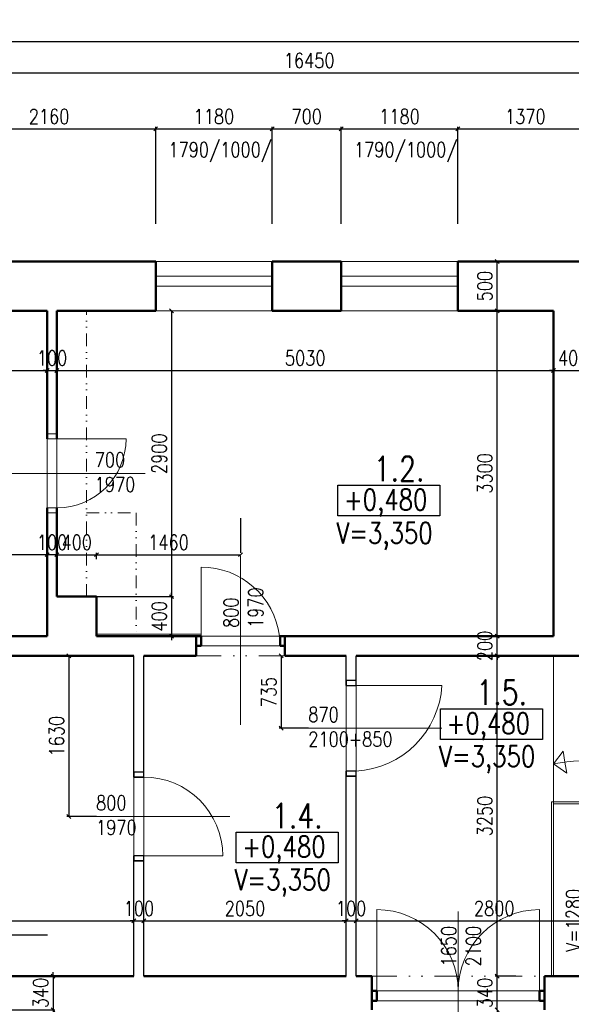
# Model space of a CAD drawing. Header units: millimetres. Extents: x -238874 to 551972, y -298952 to 658415.
# Tile 159 of 256: x 21591 to 27178, y 90655 to 100642. Entities that reach past the tile are written whole.
import ezdxf

# ---------------------------------------------------------------- set-up
doc = ezdxf.new("R2010")
doc.units = ezdxf.units.MM
doc.header["$LTSCALE"] = 20
doc.linetypes.add('DIVIDE', pattern=[31.75, 12.7, -6.35, 0, -6.35, 0, -6.35])
doc.linetypes.add('DIVIDE2', pattern=[15.875, 6.35, -3.175, 0, -3.175, 0, -3.175])
for name, color, linetype in [('CZ', 255, 'Continuous'), ('KOTY', 8, 'Continuous'), ('ZDP', 50, 'Continuous')]:
    doc.layers.add(name, color=color, linetype=linetype)
doc.layers.add('NOSNÉ', color=8, linetype='Continuous', lineweight=50)
doc.layers.add('PRUCHODY', color=7, linetype='Continuous', lineweight=18)
doc.styles.add('SIMPLEX', font='SIMPLEX.shx', dxfattribs={"width": 0.8, "bigfont": 'CAD13.shx'})
doc.styles.get("Standard").update_dxf_attribs({"font": 'simplex.shx', "width": 0.8})
doc.dimstyles.new('CKA', dxfattribs={"dimtxt": 200, "dimasz": 40, "dimexe": 20, "dimexo": 0.2, "dimgap": 50, "dimtad": 1, "dimdec": 0, "dimrnd": 1, "dimzin": 0, "dimdsep": 46, "dimtxsty": 'Standard', "dimblk1": 'OBLIQUE', "dimblk2": 'OBLIQUE', "dimsah": 1, "dimcen": 0.09, "dimclrd": 253, "dimclre": 253, "dimclrt": 253, "dimadec": 0, "dimazin": 0, "dimtfac": 1, "dimtdec": 0, "dimtix": 1, "dimtmove": 2, "dimatfit": 3, "dimfxl": 1, "dimtolj": 1, "dimtzin": 0, "dimarcsym": 0})

# ---------------------------------------------------------------- blocks, each defined once
blk = doc.blocks.new('_OBLIQUE')
at = {"color": 0, "linetype": 'ByBlock'}
blk.add_line((-0.5, -0.5), (0.5, 0.5), dxfattribs=at)
blk = doc.blocks.new('*D343')
at = {"layer": 'DEFPOINTS', "color": 0, "transparency": 16777216}
for p in [(83148, 100421), (16298, 98190), (83148, 98190)]:
    blk.add_point(p, dxfattribs=at)
at = {"layer": 'KOTY', "lineweight": -2, "transparency": 16777216}
for p, q in [((16298, 100421), (83148, 100421)), ((83148, 98570.8), (83148, 100441))]:
    blk.add_line(p, q, dxfattribs=at)
at = {"layer": 'KOTY', "lineweight": -2, "transparency": 16777216, "xscale": 40, "yscale": 40, "zscale": 40, "rotation": 180}
blk.add_blockref('_OBLIQUE', (16298, 100421), dxfattribs=at)
at = {"layer": 'KOTY', "lineweight": -2, "transparency": 16777216, "xscale": 40, "yscale": 40, "zscale": 40}
blk.add_blockref('_OBLIQUE', (83148, 100421), dxfattribs=at)
at = {"layer": 'KOTY', "transparency": 16777216, "insert": (49723, 100546), "char_height": 150, "attachment_point": 5, "style": 'SIMPLEX'}
blk.add_mtext('\\A1;66850', dxfattribs=at)
blk = doc.blocks.new('*D344')
at = {"layer": 'DEFPOINTS', "color": 0, "transparency": 16777216}
for p in [(32748, 100104.4), (16298, 98190), (32748, 98190)]:
    blk.add_point(p, dxfattribs=at)
at = {"layer": 'KOTY', "lineweight": -2, "transparency": 16777216}
for p, q in [((16298, 100104.4), (32748, 100104.4)), ((32748, 98570.8), (32748, 100124.4))]:
    blk.add_line(p, q, dxfattribs=at)
at = {"layer": 'KOTY', "lineweight": -2, "transparency": 16777216, "xscale": 40, "yscale": 40, "zscale": 40, "rotation": 180}
blk.add_blockref('_OBLIQUE', (16298, 100104.4), dxfattribs=at)
at = {"layer": 'KOTY', "lineweight": -2, "transparency": 16777216, "xscale": 40, "yscale": 40, "zscale": 40}
blk.add_blockref('_OBLIQUE', (32748, 100104.4), dxfattribs=at)
at = {"layer": 'KOTY', "transparency": 16777216, "insert": (24523, 100229.4), "char_height": 150, "attachment_point": 5, "style": 'SIMPLEX'}
blk.add_mtext('\\A1;16450', dxfattribs=at)
blk = doc.blocks.new('*D613')
at = {"layer": 'DEFPOINTS', "color": 0, "transparency": 16777216}
for p in [(22748, 91502.9), (22748, 90940), (16798, 90440)]:
    blk.add_point(p, dxfattribs=at)
at = {"layer": 'KOTY', "lineweight": -2, "transparency": 16777216}
for p, q in [((16798, 91502.9), (22748, 91502.9)), ((22748, 91320.8), (22748, 91522.9))]:
    blk.add_line(p, q, dxfattribs=at)
at = {"layer": 'KOTY', "lineweight": -2, "transparency": 16777216, "xscale": 40, "yscale": 40, "zscale": 40, "rotation": 180}
blk.add_blockref('_OBLIQUE', (16798, 91502.9), dxfattribs=at)
at = {"layer": 'KOTY', "lineweight": -2, "transparency": 16777216, "xscale": 40, "yscale": 40, "zscale": 40}
blk.add_blockref('_OBLIQUE', (22748, 91502.9), dxfattribs=at)
at = {"layer": 'KOTY', "transparency": 16777216, "insert": (19773, 91627.9), "char_height": 150, "attachment_point": 5, "style": 'SIMPLEX'}
blk.add_mtext('\\A1;5950', dxfattribs=at)
blk = doc.blocks.new('*D614')
at = {"layer": 'DEFPOINTS', "color": 0, "transparency": 16777216}
for p in [(16798, 98190), (21868, 97690), (21868, 97085.4)]:
    blk.add_point(p, dxfattribs=at)
at = {"layer": 'KOTY', "lineweight": -2, "transparency": 16777216}
for p, q in [((21868, 97309.3), (21868, 97065.4)), ((16798, 97085.4), (21868, 97085.4))]:
    blk.add_line(p, q, dxfattribs=at)
at = {"layer": 'KOTY', "lineweight": -2, "transparency": 16777216, "xscale": 40, "yscale": 40, "zscale": 40, "rotation": 180}
blk.add_blockref('_OBLIQUE', (16798, 97085.4), dxfattribs=at)
at = {"layer": 'KOTY', "lineweight": -2, "transparency": 16777216, "xscale": 40, "yscale": 40, "zscale": 40}
blk.add_blockref('_OBLIQUE', (21868, 97085.4), dxfattribs=at)
at = {"layer": 'KOTY', "transparency": 16777216, "insert": (19333, 97210.4), "char_height": 150, "attachment_point": 5, "style": 'SIMPLEX'}
blk.add_mtext('\\A1;5070', dxfattribs=at)
blk = doc.blocks.new('*D629')
at = {"layer": 'DEFPOINTS', "color": 0, "transparency": 16777216}
for p in [(21968, 97690), (21968, 94790), (23129.6, 94790)]:
    blk.add_point(p, dxfattribs=at)
at = {"layer": 'KOTY', "lineweight": -2, "transparency": 16777216}
for p, q in [((23129.6, 97690), (23129.6, 94790)), ((22348.7, 94790), (23149.6, 94790))]:
    blk.add_line(p, q, dxfattribs=at)
at = {"layer": 'KOTY', "lineweight": -2, "transparency": 16777216, "xscale": 40, "yscale": 40, "zscale": 40}
for p, rotation in [((23129.6, 97690), 90), ((23129.6, 94790), 270)]:
    blk.add_blockref('_OBLIQUE', p, dxfattribs=dict(at, rotation=rotation))
at = {"layer": 'KOTY', "transparency": 16777216, "insert": (23004.6, 96240), "char_height": 150, "attachment_point": 5, "rotation": 90, "style": 'SIMPLEX'}
blk.add_mtext('\\A1;2900', dxfattribs=at)
blk = doc.blocks.new('*D630')
at = {"layer": 'DEFPOINTS', "color": 0, "transparency": 16777216}
for p in [(26428.1, 97690), (26998, 97690), (26998, 94390)]:
    blk.add_point(p, dxfattribs=at)
at = {"layer": 'KOTY', "lineweight": -2, "transparency": 16777216}
for p, q in [((26617.2, 97690), (26408.1, 97690)), ((26428.1, 94390), (26428.1, 97690))]:
    blk.add_line(p, q, dxfattribs=at)
at = {"layer": 'KOTY', "lineweight": -2, "transparency": 16777216, "xscale": 40, "yscale": 40, "zscale": 40}
for p, rotation in [((26428.1, 97690), 90), ((26428.1, 94390), 270)]:
    blk.add_blockref('_OBLIQUE', p, dxfattribs=dict(at, rotation=rotation))
at = {"layer": 'KOTY', "transparency": 16777216, "insert": (26303.1, 96040), "char_height": 150, "attachment_point": 5, "rotation": 90, "style": 'SIMPLEX'}
blk.add_mtext('\\A1;3300', dxfattribs=at)
blk = doc.blocks.new('*D631')
at = {"layer": 'DEFPOINTS', "color": 0, "transparency": 16777216}
for p in [(24898, 94190), (24239.2, 93455), (24898, 93455)]:
    blk.add_point(p, dxfattribs=at)
at = {"layer": 'KOTY', "lineweight": -2, "transparency": 16777216}
for p, q in [((24239.2, 94190), (24239.2, 93455)), ((24517.2, 93455), (24219.2, 93455))]:
    blk.add_line(p, q, dxfattribs=at)
at = {"layer": 'KOTY', "lineweight": -2, "transparency": 16777216, "xscale": 40, "yscale": 40, "zscale": 40}
for p, rotation in [((24239.2, 94190), 90), ((24239.2, 93455), 270)]:
    blk.add_blockref('_OBLIQUE', p, dxfattribs=dict(at, rotation=rotation))
at = {"layer": 'KOTY', "transparency": 16777216, "insert": (24114.2, 93822.5), "char_height": 150, "attachment_point": 5, "rotation": 90, "style": 'SIMPLEX'}
blk.add_mtext('\\A1;735', dxfattribs=at)
blk = doc.blocks.new('*D632')
at = {"layer": 'DEFPOINTS', "color": 0, "transparency": 16777216}
for p in [(24998, 91502.9), (24898, 90940), (24998, 90940)]:
    blk.add_point(p, dxfattribs=at)
at = {"layer": 'KOTY', "lineweight": -2, "transparency": 16777216}
for p, q in [((24898, 91502.9), (24858, 91502.9)), ((24898, 91502.9), (24998, 91502.9)), ((24998, 91320.8), (24998, 91522.9)), ((24998, 91502.9), (25038, 91502.9))]:
    blk.add_line(p, q, dxfattribs=at)
at = {"layer": 'KOTY', "lineweight": -2, "transparency": 16777216, "xscale": 40, "yscale": 40, "zscale": 40}
blk.add_blockref('_OBLIQUE', (24898, 91502.9), dxfattribs=at)
at = {"layer": 'KOTY', "lineweight": -2, "transparency": 16777216, "xscale": 40, "yscale": 40, "zscale": 40, "rotation": 180}
blk.add_blockref('_OBLIQUE', (24998, 91502.9), dxfattribs=at)
at = {"layer": 'KOTY', "transparency": 16777216, "insert": (24948, 91627.9), "char_height": 150, "attachment_point": 5, "style": 'SIMPLEX'}
blk.add_mtext('\\A1;100', dxfattribs=at)
blk = doc.blocks.new('*D633')
at = {"layer": 'DEFPOINTS', "color": 0, "transparency": 16777216}
for p in [(24898, 91502.9), (22848, 90940), (24898, 90940)]:
    blk.add_point(p, dxfattribs=at)
at = {"layer": 'KOTY', "lineweight": -2, "transparency": 16777216}
for p, q in [((22848, 91502.9), (24898, 91502.9)), ((24898, 91320.8), (24898, 91522.9))]:
    blk.add_line(p, q, dxfattribs=at)
at = {"layer": 'KOTY', "lineweight": -2, "transparency": 16777216, "xscale": 40, "yscale": 40, "zscale": 40, "rotation": 180}
blk.add_blockref('_OBLIQUE', (22848, 91502.9), dxfattribs=at)
at = {"layer": 'KOTY', "lineweight": -2, "transparency": 16777216, "xscale": 40, "yscale": 40, "zscale": 40}
blk.add_blockref('_OBLIQUE', (24898, 91502.9), dxfattribs=at)
at = {"layer": 'KOTY', "transparency": 16777216, "insert": (23873, 91627.9), "char_height": 150, "attachment_point": 5, "style": 'SIMPLEX'}
blk.add_mtext('\\A1;2050', dxfattribs=at)
blk = doc.blocks.new('*D634')
at = {"layer": 'DEFPOINTS', "color": 0, "transparency": 16777216}
for p in [(22748, 94190), (22089.2, 92560), (22748, 92560)]:
    blk.add_point(p, dxfattribs=at)
at = {"layer": 'KOTY', "lineweight": -2, "transparency": 16777216}
for p, q in [((22089.2, 94190), (22089.2, 92560)), ((22367.2, 92560), (22069.2, 92560))]:
    blk.add_line(p, q, dxfattribs=at)
at = {"layer": 'KOTY', "lineweight": -2, "transparency": 16777216, "xscale": 40, "yscale": 40, "zscale": 40}
for p, rotation in [((22089.2, 94190), 90), ((22089.2, 92560), 270)]:
    blk.add_blockref('_OBLIQUE', p, dxfattribs=dict(at, rotation=rotation))
at = {"layer": 'KOTY', "transparency": 16777216, "insert": (21964.2, 93375), "char_height": 150, "attachment_point": 5, "rotation": 90, "style": 'SIMPLEX'}
blk.add_mtext('\\A1;1630', dxfattribs=at)
blk = doc.blocks.new('*D635')
at = {"layer": 'DEFPOINTS', "color": 0, "transparency": 16777216}
for p in [(21968, 94790), (22368, 94390), (23129.6, 94390)]:
    blk.add_point(p, dxfattribs=at)
at = {"layer": 'KOTY', "lineweight": -2, "transparency": 16777216}
for p, q in [((23129.6, 94790), (23129.6, 94830)), ((23129.6, 94790), (23129.6, 94390)), ((22748.7, 94390), (23149.6, 94390)), ((23129.6, 94390), (23129.6, 94350))]:
    blk.add_line(p, q, dxfattribs=at)
at = {"layer": 'KOTY', "lineweight": -2, "transparency": 16777216, "xscale": 40, "yscale": 40, "zscale": 40}
for p, rotation in [((23129.6, 94790), 270), ((23129.6, 94390), 90)]:
    blk.add_blockref('_OBLIQUE', p, dxfattribs=dict(at, rotation=rotation))
at = {"layer": 'KOTY', "transparency": 16777216, "insert": (23004.6, 94590), "char_height": 150, "attachment_point": 5, "rotation": 90, "style": 'SIMPLEX'}
blk.add_mtext('\\A1;400', dxfattribs=at)
blk = doc.blocks.new('*D636')
at = {"layer": 'DEFPOINTS', "color": 0, "transparency": 16777216}
for p in [(21868, 95215.8), (21868, 94790), (21968, 94790)]:
    blk.add_point(p, dxfattribs=at)
at = {"layer": 'KOTY', "lineweight": -2, "transparency": 16777216}
for p, q in [((21868, 95215.8), (21828, 95215.8)), ((21868, 95170.8), (21868, 95235.8)), ((21968, 95215.8), (21868, 95215.8)), ((21968, 95215.8), (22008, 95215.8))]:
    blk.add_line(p, q, dxfattribs=at)
at = {"layer": 'KOTY', "lineweight": -2, "transparency": 16777216, "xscale": 40, "yscale": 40, "zscale": 40}
blk.add_blockref('_OBLIQUE', (21868, 95215.8), dxfattribs=at)
at = {"layer": 'KOTY', "lineweight": -2, "transparency": 16777216, "xscale": 40, "yscale": 40, "zscale": 40, "rotation": 180}
blk.add_blockref('_OBLIQUE', (21968, 95215.8), dxfattribs=at)
at = {"layer": 'KOTY', "transparency": 16777216, "insert": (21918, 95340.8), "char_height": 150, "attachment_point": 5, "style": 'SIMPLEX'}
blk.add_mtext('\\A1;100', dxfattribs=at)
blk = doc.blocks.new('*D637')
at = {"layer": 'DEFPOINTS', "color": 0, "transparency": 16777216}
for p in [(23828, 95215.8), (23828, 95205.9), (22368, 94790)]:
    blk.add_point(p, dxfattribs=at)
at = {"layer": 'KOTY', "lineweight": -2, "transparency": 16777216}
for p, q in [((23828, 95586.7), (23828, 95235.8)), ((22368, 95215.8), (23828, 95215.8))]:
    blk.add_line(p, q, dxfattribs=at)
at = {"layer": 'KOTY', "lineweight": -2, "transparency": 16777216, "xscale": 40, "yscale": 40, "zscale": 40, "rotation": 180}
blk.add_blockref('_OBLIQUE', (22368, 95215.8), dxfattribs=at)
at = {"layer": 'KOTY', "lineweight": -2, "transparency": 16777216, "xscale": 40, "yscale": 40, "zscale": 40}
blk.add_blockref('_OBLIQUE', (23828, 95215.8), dxfattribs=at)
at = {"layer": 'KOTY', "transparency": 16777216, "insert": (23098, 95340.8), "char_height": 150, "attachment_point": 5, "style": 'SIMPLEX'}
blk.add_mtext('\\A1;1460', dxfattribs=at)
blk = doc.blocks.new('*D638')
at = {"layer": 'DEFPOINTS', "color": 0, "transparency": 16777216}
for p in [(22368, 95215.8), (21968, 94790), (22368, 94790)]:
    blk.add_point(p, dxfattribs=at)
at = {"layer": 'KOTY', "lineweight": -2, "transparency": 16777216}
for p, q in [((21968, 95215.8), (21928, 95215.8)), ((21968, 95215.8), (22368, 95215.8)), ((22368, 95170.8), (22368, 95235.8)), ((22368, 95215.8), (22408, 95215.8))]:
    blk.add_line(p, q, dxfattribs=at)
at = {"layer": 'KOTY', "lineweight": -2, "transparency": 16777216, "xscale": 40, "yscale": 40, "zscale": 40}
blk.add_blockref('_OBLIQUE', (21968, 95215.8), dxfattribs=at)
at = {"layer": 'KOTY', "lineweight": -2, "transparency": 16777216, "xscale": 40, "yscale": 40, "zscale": 40, "rotation": 180}
blk.add_blockref('_OBLIQUE', (22368, 95215.8), dxfattribs=at)
at = {"layer": 'KOTY', "transparency": 16777216, "insert": (22168, 95340.8), "char_height": 150, "attachment_point": 5, "style": 'SIMPLEX'}
blk.add_mtext('\\A1;400', dxfattribs=at)
blk = doc.blocks.new('*D639')
at = {"layer": 'DEFPOINTS', "color": 0, "transparency": 16777216}
for p in [(22848, 91502.9), (22748, 90940), (22848, 90940)]:
    blk.add_point(p, dxfattribs=at)
at = {"layer": 'KOTY', "lineweight": -2, "transparency": 16777216}
for p, q in [((22748, 91502.9), (22708, 91502.9)), ((22748, 91502.9), (22848, 91502.9)), ((22848, 91320.8), (22848, 91522.9)), ((22848, 91502.9), (22888, 91502.9))]:
    blk.add_line(p, q, dxfattribs=at)
at = {"layer": 'KOTY', "lineweight": -2, "transparency": 16777216, "xscale": 40, "yscale": 40, "zscale": 40}
blk.add_blockref('_OBLIQUE', (22748, 91502.9), dxfattribs=at)
at = {"layer": 'KOTY', "lineweight": -2, "transparency": 16777216, "xscale": 40, "yscale": 40, "zscale": 40, "rotation": 180}
blk.add_blockref('_OBLIQUE', (22848, 91502.9), dxfattribs=at)
at = {"layer": 'KOTY', "transparency": 16777216, "insert": (22798, 91627.9), "char_height": 150, "attachment_point": 5, "style": 'SIMPLEX'}
blk.add_mtext('\\A1;100', dxfattribs=at)
blk = doc.blocks.new('*D640')
at = {"layer": 'DEFPOINTS', "color": 0, "transparency": 16777216}
for p in [(20973.4, 90940), (20973.4, 90600), (21928, 90600)]:
    blk.add_point(p, dxfattribs=at)
at = {"layer": 'KOTY', "lineweight": -2, "transparency": 16777216}
for p, q in [((21928, 90940), (21928, 90980)), ((21928, 90940), (21928, 90600)), ((21354.2, 90600), (21948, 90600)), ((21928, 90600), (21928, 90560))]:
    blk.add_line(p, q, dxfattribs=at)
at = {"layer": 'KOTY', "lineweight": -2, "transparency": 16777216, "xscale": 40, "yscale": 40, "zscale": 40}
for p, rotation in [((21928, 90940), 270), ((21928, 90600), 90)]:
    blk.add_blockref('_OBLIQUE', p, dxfattribs=dict(at, rotation=rotation))
at = {"layer": 'KOTY', "transparency": 16777216, "insert": (21803, 90770), "char_height": 150, "attachment_point": 5, "rotation": 90, "style": 'SIMPLEX'}
blk.add_mtext('\\A1;340', dxfattribs=at)
blk = doc.blocks.new('*D641')
at = {"layer": 'DEFPOINTS', "color": 0, "transparency": 16777216}
for p in [(20748, 95215.8), (21868, 94790), (20748, 94390)]:
    blk.add_point(p, dxfattribs=at)
at = {"layer": 'KOTY', "lineweight": -2, "transparency": 16777216}
for p, q in [((20748, 94770.8), (20748, 95235.8)), ((21868, 95215.8), (20748, 95215.8))]:
    blk.add_line(p, q, dxfattribs=at)
at = {"layer": 'KOTY', "lineweight": -2, "transparency": 16777216, "xscale": 40, "yscale": 40, "zscale": 40, "rotation": 180}
blk.add_blockref('_OBLIQUE', (20748, 95215.8), dxfattribs=at)
at = {"layer": 'KOTY', "lineweight": -2, "transparency": 16777216, "xscale": 40, "yscale": 40, "zscale": 40}
blk.add_blockref('_OBLIQUE', (21868, 95215.8), dxfattribs=at)
at = {"layer": 'KOTY', "transparency": 16777216, "insert": (21308, 95340.8), "char_height": 150, "attachment_point": 5, "style": 'SIMPLEX'}
blk.add_mtext('\\A1;1120', dxfattribs=at)
blk = doc.blocks.new('*D646')
at = {"layer": 'DEFPOINTS', "color": 0, "transparency": 16777216}
for p in [(26428.1, 94390), (26998, 94390), (26998, 94190)]:
    blk.add_point(p, dxfattribs=at)
at = {"layer": 'KOTY', "lineweight": -2, "transparency": 16777216}
for p, q in [((26617.2, 94390), (26408.1, 94390)), ((26428.1, 94390), (26428.1, 94430)), ((26428.1, 94190), (26428.1, 94390)), ((26428.1, 94190), (26428.1, 94150))]:
    blk.add_line(p, q, dxfattribs=at)
at = {"layer": 'KOTY', "lineweight": -2, "transparency": 16777216, "xscale": 40, "yscale": 40, "zscale": 40}
for p, rotation in [((26428.1, 94390), 270), ((26428.1, 94190), 90)]:
    blk.add_blockref('_OBLIQUE', p, dxfattribs=dict(at, rotation=rotation))
at = {"layer": 'KOTY', "transparency": 16777216, "insert": (26303.1, 94290), "char_height": 150, "attachment_point": 5, "rotation": 90, "style": 'SIMPLEX'}
blk.add_mtext('\\A1;200', dxfattribs=at)
blk = doc.blocks.new('*D647')
at = {"layer": 'DEFPOINTS', "color": 0, "transparency": 16777216}
for p in [(26428.1, 94190), (26998, 94190), (26998, 90940)]:
    blk.add_point(p, dxfattribs=at)
at = {"layer": 'KOTY', "lineweight": -2, "transparency": 16777216}
for p, q in [((26617.2, 94190), (26408.1, 94190)), ((26428.1, 90940), (26428.1, 94190))]:
    blk.add_line(p, q, dxfattribs=at)
at = {"layer": 'KOTY', "lineweight": -2, "transparency": 16777216, "xscale": 40, "yscale": 40, "zscale": 40}
for p, rotation in [((26428.1, 94190), 90), ((26428.1, 90940), 270)]:
    blk.add_blockref('_OBLIQUE', p, dxfattribs=dict(at, rotation=rotation))
at = {"layer": 'KOTY', "transparency": 16777216, "insert": (26303.1, 92565), "char_height": 150, "attachment_point": 5, "rotation": 90, "style": 'SIMPLEX'}
blk.add_mtext('\\A1;3250', dxfattribs=at)
blk = doc.blocks.new('*D648')
at = {"layer": 'DEFPOINTS', "color": 0, "transparency": 16777216}
for p in [(26428.1, 90940), (26998, 90940), (27068, 90600)]:
    blk.add_point(p, dxfattribs=at)
at = {"layer": 'KOTY', "lineweight": -2, "transparency": 16777216}
for p, q in [((26617.2, 90940), (26408.1, 90940)), ((26428.1, 90940), (26428.1, 90980)), ((26428.1, 90600), (26428.1, 90940)), ((26428.1, 90600), (26428.1, 90560))]:
    blk.add_line(p, q, dxfattribs=at)
at = {"layer": 'KOTY', "lineweight": -2, "transparency": 16777216, "xscale": 40, "yscale": 40, "zscale": 40}
for p, rotation in [((26428.1, 90940), 270), ((26428.1, 90600), 90)]:
    blk.add_blockref('_OBLIQUE', p, dxfattribs=dict(at, rotation=rotation))
at = {"layer": 'KOTY', "transparency": 16777216, "insert": (26303.1, 90770), "char_height": 150, "attachment_point": 5, "rotation": 90, "style": 'SIMPLEX'}
blk.add_mtext('\\A1;340', dxfattribs=at)
blk = doc.blocks.new('*D649')
at = {"layer": 'DEFPOINTS', "color": 0, "transparency": 16777216}
for p in [(27798, 91502.9), (24998, 90940), (27798, 90940)]:
    blk.add_point(p, dxfattribs=at)
at = {"layer": 'KOTY', "lineweight": -2, "transparency": 16777216}
for p, q in [((24998, 91502.9), (27798, 91502.9)), ((27798, 91320.8), (27798, 91522.9))]:
    blk.add_line(p, q, dxfattribs=at)
at = {"layer": 'KOTY', "lineweight": -2, "transparency": 16777216, "xscale": 40, "yscale": 40, "zscale": 40, "rotation": 180}
blk.add_blockref('_OBLIQUE', (24998, 91502.9), dxfattribs=at)
at = {"layer": 'KOTY', "lineweight": -2, "transparency": 16777216, "xscale": 40, "yscale": 40, "zscale": 40}
blk.add_blockref('_OBLIQUE', (27798, 91502.9), dxfattribs=at)
at = {"layer": 'KOTY', "transparency": 16777216, "insert": (26398, 91627.9), "char_height": 150, "attachment_point": 5, "style": 'SIMPLEX'}
blk.add_mtext('\\A1;2800', dxfattribs=at)
blk = doc.blocks.new('*D650')
at = {"layer": 'DEFPOINTS', "color": 0, "transparency": 16777216}
for p in [(21968, 97690), (26998, 97690), (26998, 97085.4)]:
    blk.add_point(p, dxfattribs=at)
at = {"layer": 'KOTY', "lineweight": -2, "transparency": 16777216}
for p, q in [((26998, 97309.3), (26998, 97065.4)), ((21968, 97085.4), (26998, 97085.4))]:
    blk.add_line(p, q, dxfattribs=at)
at = {"layer": 'KOTY', "lineweight": -2, "transparency": 16777216, "xscale": 40, "yscale": 40, "zscale": 40, "rotation": 180}
blk.add_blockref('_OBLIQUE', (21968, 97085.4), dxfattribs=at)
at = {"layer": 'KOTY', "lineweight": -2, "transparency": 16777216, "xscale": 40, "yscale": 40, "zscale": 40}
blk.add_blockref('_OBLIQUE', (26998, 97085.4), dxfattribs=at)
at = {"layer": 'KOTY', "transparency": 16777216, "insert": (24483, 97210.4), "char_height": 150, "attachment_point": 5, "style": 'SIMPLEX'}
blk.add_mtext('\\A1;5030', dxfattribs=at)
blk = doc.blocks.new('*D651')
at = {"layer": 'DEFPOINTS', "color": 0, "transparency": 16777216}
for p in [(24848, 99535.8), (24148, 98190), (24848, 98190)]:
    blk.add_point(p, dxfattribs=at)
at = {"layer": 'KOTY', "lineweight": -2, "transparency": 16777216}
for p, q in [((24148, 99535.8), (24848, 99535.8)), ((24848, 98570.8), (24848, 99555.8))]:
    blk.add_line(p, q, dxfattribs=at)
at = {"layer": 'KOTY', "lineweight": -2, "transparency": 16777216, "xscale": 40, "yscale": 40, "zscale": 40, "rotation": 180}
blk.add_blockref('_OBLIQUE', (24148, 99535.8), dxfattribs=at)
at = {"layer": 'KOTY', "lineweight": -2, "transparency": 16777216, "xscale": 40, "yscale": 40, "zscale": 40}
blk.add_blockref('_OBLIQUE', (24848, 99535.8), dxfattribs=at)
at = {"layer": 'KOTY', "transparency": 16777216, "insert": (24498, 99660.8), "char_height": 150, "attachment_point": 5, "style": 'SIMPLEX'}
blk.add_mtext('\\A1;700', dxfattribs=at)
blk = doc.blocks.new('*D652')
at = {"layer": 'DEFPOINTS', "color": 0, "transparency": 16777216}
for p in [(21868, 97690), (21968, 97690), (21968, 97085.4)]:
    blk.add_point(p, dxfattribs=at)
at = {"layer": 'KOTY', "lineweight": -2, "transparency": 16777216}
for p, q in [((21968, 97309.3), (21968, 97065.4)), ((21868, 97085.4), (21828, 97085.4)), ((21868, 97085.4), (21968, 97085.4)), ((21968, 97085.4), (22008, 97085.4))]:
    blk.add_line(p, q, dxfattribs=at)
at = {"layer": 'KOTY', "lineweight": -2, "transparency": 16777216, "xscale": 40, "yscale": 40, "zscale": 40}
blk.add_blockref('_OBLIQUE', (21868, 97085.4), dxfattribs=at)
at = {"layer": 'KOTY', "lineweight": -2, "transparency": 16777216, "xscale": 40, "yscale": 40, "zscale": 40, "rotation": 180}
blk.add_blockref('_OBLIQUE', (21968, 97085.4), dxfattribs=at)
at = {"layer": 'KOTY', "transparency": 16777216, "insert": (21918, 97210.4), "char_height": 150, "attachment_point": 5, "style": 'SIMPLEX'}
blk.add_mtext('\\A1;100', dxfattribs=at)
blk = doc.blocks.new('*D653')
at = {"layer": 'DEFPOINTS', "color": 0, "transparency": 16777216}
for p in [(24148, 99535.8), (22968, 98190), (24148, 98190)]:
    blk.add_point(p, dxfattribs=at)
at = {"layer": 'KOTY', "lineweight": -2, "transparency": 16777216}
for p, q in [((22968, 99535.8), (24148, 99535.8)), ((24148, 98570.8), (24148, 99555.8))]:
    blk.add_line(p, q, dxfattribs=at)
at = {"layer": 'KOTY', "lineweight": -2, "transparency": 16777216, "xscale": 40, "yscale": 40, "zscale": 40, "rotation": 180}
blk.add_blockref('_OBLIQUE', (22968, 99535.8), dxfattribs=at)
at = {"layer": 'KOTY', "lineweight": -2, "transparency": 16777216, "xscale": 40, "yscale": 40, "zscale": 40}
blk.add_blockref('_OBLIQUE', (24148, 99535.8), dxfattribs=at)
at = {"layer": 'KOTY', "transparency": 16777216, "insert": (23558, 99660.8), "char_height": 150, "attachment_point": 5, "style": 'SIMPLEX'}
blk.add_mtext('\\A1;1180', dxfattribs=at)
blk = doc.blocks.new('*D655')
at = {"layer": 'DEFPOINTS', "color": 0, "transparency": 16777216}
for p in [(21868, 97690), (21237.5, 96040), (21868, 96040)]:
    blk.add_point(p, dxfattribs=at)
at = {"layer": 'KOTY', "lineweight": -2, "transparency": 16777216}
for p, q in [((21237.5, 97690), (21237.5, 96040)), ((21487.2, 96040), (21217.5, 96040))]:
    blk.add_line(p, q, dxfattribs=at)
at = {"layer": 'KOTY', "lineweight": -2, "transparency": 16777216, "xscale": 40, "yscale": 40, "zscale": 40}
for p, rotation in [((21237.5, 97690), 90), ((21237.5, 96040), 270)]:
    blk.add_blockref('_OBLIQUE', p, dxfattribs=dict(at, rotation=rotation))
at = {"layer": 'KOTY', "transparency": 16777216, "insert": (21112.5, 96865), "char_height": 150, "attachment_point": 5, "rotation": 90, "style": 'SIMPLEX'}
blk.add_mtext('\\A1;1650', dxfattribs=at)
blk = doc.blocks.new('*D656')
at = {"layer": 'DEFPOINTS', "color": 0, "transparency": 16777216}
for p in [(22968, 99535.8), (20808, 98190), (22968, 98190)]:
    blk.add_point(p, dxfattribs=at)
at = {"layer": 'KOTY', "lineweight": -2, "transparency": 16777216}
for p, q in [((20808, 99535.8), (22968, 99535.8)), ((22968, 98570.8), (22968, 99555.8))]:
    blk.add_line(p, q, dxfattribs=at)
at = {"layer": 'KOTY', "lineweight": -2, "transparency": 16777216, "xscale": 40, "yscale": 40, "zscale": 40, "rotation": 180}
blk.add_blockref('_OBLIQUE', (20808, 99535.8), dxfattribs=at)
at = {"layer": 'KOTY', "lineweight": -2, "transparency": 16777216, "xscale": 40, "yscale": 40, "zscale": 40}
blk.add_blockref('_OBLIQUE', (22968, 99535.8), dxfattribs=at)
at = {"layer": 'KOTY', "transparency": 16777216, "insert": (21888, 99660.8), "char_height": 150, "attachment_point": 5, "style": 'SIMPLEX'}
blk.add_mtext('\\A1;2160', dxfattribs=at)
blk = doc.blocks.new('*D659')
at = {"layer": 'DEFPOINTS', "color": 0, "transparency": 16777216}
for p in [(26428.1, 98190), (26713, 98190), (26998, 97690)]:
    blk.add_point(p, dxfattribs=at)
at = {"layer": 'KOTY', "lineweight": -2, "transparency": 16777216}
for p, q in [((26332.2, 98190), (26408.1, 98190)), ((26428.1, 97690), (26428.1, 98190))]:
    blk.add_line(p, q, dxfattribs=at)
at = {"layer": 'KOTY', "lineweight": -2, "transparency": 16777216, "xscale": 40, "yscale": 40, "zscale": 40}
for p, rotation in [((26428.1, 98190), 90), ((26428.1, 97690), 270)]:
    blk.add_blockref('_OBLIQUE', p, dxfattribs=dict(at, rotation=rotation))
at = {"layer": 'KOTY', "transparency": 16777216, "insert": (26303.1, 97940), "char_height": 150, "attachment_point": 5, "rotation": 90, "style": 'SIMPLEX'}
blk.add_mtext('\\A1;500', dxfattribs=at)
blk = doc.blocks.new('*D660')
at = {"layer": 'DEFPOINTS', "color": 0, "transparency": 16777216}
for p in [(26028, 99535.8), (24848, 98190), (26028, 98190)]:
    blk.add_point(p, dxfattribs=at)
at = {"layer": 'KOTY', "lineweight": -2, "transparency": 16777216}
for p, q in [((24848, 99535.8), (26028, 99535.8)), ((26028, 98570.8), (26028, 99555.8))]:
    blk.add_line(p, q, dxfattribs=at)
at = {"layer": 'KOTY', "lineweight": -2, "transparency": 16777216, "xscale": 40, "yscale": 40, "zscale": 40, "rotation": 180}
blk.add_blockref('_OBLIQUE', (24848, 99535.8), dxfattribs=at)
at = {"layer": 'KOTY', "lineweight": -2, "transparency": 16777216, "xscale": 40, "yscale": 40, "zscale": 40}
blk.add_blockref('_OBLIQUE', (26028, 99535.8), dxfattribs=at)
at = {"layer": 'KOTY', "transparency": 16777216, "insert": (25438, 99660.8), "char_height": 150, "attachment_point": 5, "style": 'SIMPLEX'}
blk.add_mtext('\\A1;1180', dxfattribs=at)
blk = doc.blocks.new('*D661')
at = {"layer": 'DEFPOINTS', "color": 0, "transparency": 16777216}
for p in [(26998, 97690), (27398, 97690), (27398, 97085.4)]:
    blk.add_point(p, dxfattribs=at)
at = {"layer": 'KOTY', "lineweight": -2, "transparency": 16777216}
for p, q in [((27398, 97309.3), (27398, 97065.4)), ((26998, 97085.4), (26958, 97085.4)), ((26998, 97085.4), (27398, 97085.4)), ((27398, 97085.4), (27438, 97085.4))]:
    blk.add_line(p, q, dxfattribs=at)
at = {"layer": 'KOTY', "lineweight": -2, "transparency": 16777216, "xscale": 40, "yscale": 40, "zscale": 40}
blk.add_blockref('_OBLIQUE', (26998, 97085.4), dxfattribs=at)
at = {"layer": 'KOTY', "lineweight": -2, "transparency": 16777216, "xscale": 40, "yscale": 40, "zscale": 40, "rotation": 180}
blk.add_blockref('_OBLIQUE', (27398, 97085.4), dxfattribs=at)
at = {"layer": 'KOTY', "transparency": 16777216, "insert": (27198, 97210.4), "char_height": 150, "attachment_point": 5, "style": 'SIMPLEX'}
blk.add_mtext('\\A1;400', dxfattribs=at)
blk = doc.blocks.new('*D662')
at = {"layer": 'DEFPOINTS', "color": 0, "transparency": 16777216}
for p in [(27398, 99535.8), (26028, 98190), (27398, 98190)]:
    blk.add_point(p, dxfattribs=at)
at = {"layer": 'KOTY', "lineweight": -2, "transparency": 16777216}
for p, q in [((26028, 99535.8), (27398, 99535.8)), ((27398, 98570.8), (27398, 99555.8))]:
    blk.add_line(p, q, dxfattribs=at)
at = {"layer": 'KOTY', "lineweight": -2, "transparency": 16777216, "xscale": 40, "yscale": 40, "zscale": 40, "rotation": 180}
blk.add_blockref('_OBLIQUE', (26028, 99535.8), dxfattribs=at)
at = {"layer": 'KOTY', "lineweight": -2, "transparency": 16777216, "xscale": 40, "yscale": 40, "zscale": 40}
blk.add_blockref('_OBLIQUE', (27398, 99535.8), dxfattribs=at)
at = {"layer": 'KOTY', "transparency": 16777216, "insert": (26713, 99660.8), "char_height": 150, "attachment_point": 5, "style": 'SIMPLEX'}
blk.add_mtext('\\A1;1370', dxfattribs=at)

msp = doc.modelspace()

# ---------------------------------------------------------------- linework, layer by layer
at = {"layer": 'CZ', "color": 7}
msp.add_line((20487.962, 91360.831), (21870.597, 91360.831), dxfattribs=at)
for points in [[(24813.201, 95921.577), (25846.685, 95921.577), (25846.685, 95609.106), (24813.201, 95609.106)], [(25852.799, 93653.708), (26886.283, 93653.708), (26886.283, 93341.238), (25852.799, 93341.238)], [(23781.723, 92402.53), (24815.207, 92402.53), (24815.207, 92090.06), (23781.723, 92090.06)]]:
    msp.add_lwpolyline(points, close=True, dxfattribs=at)
at = {"layer": 'NOSNÉ'}
for p, q in [((22967.962, 98190.047), (20807.962, 98190.047)), ((22967.962, 97690.047), (22967.962, 98190.047)), ((24847.962, 98190.047), (24147.962, 98190.047)), ((24147.962, 97690.047), (24147.962, 98190.047)), ((24847.962, 97690.047), (24847.962, 98190.047)), ((26027.962, 97690.047), (26027.962, 98190.047)), ((27397.962, 98190.047), (26027.962, 98190.047)), ((21867.962, 97690.047), (20807.962, 97690.047)), ((21867.962, 96390.047), (21867.962, 97690.047)), ((21967.962, 96390.047), (21967.962, 97690.047)), ((22967.962, 97690.047), (21967.962, 97690.047)), ((24847.962, 97690.047), (24147.962, 97690.047)), ((26997.962, 97690.047), (26027.962, 97690.047)), ((26997.962, 94390.047), (26997.962, 97690.047)), ((21867.962, 94390.047), (21867.962, 95690.047)), ((21967.962, 94790.047), (21967.962, 95690.047)), ((22367.962, 94790.047), (21967.962, 94790.047)), ((22367.962, 94390.047), (22367.962, 94790.047)), ((21867.962, 94390.047), (21147.962, 94390.047)), ((23427.962, 94390.047), (22367.962, 94390.047)), ((23377.962, 94190.047), (23377.962, 94390.047)), ((23427.962, 94290.047), (23427.962, 94390.047)), ((26997.962, 94390.047), (24227.962, 94390.047)), ((24227.962, 94290.047), (24227.962, 94390.047)), ((24277.962, 94190.047), (24277.962, 94390.047)), ((23427.962, 94290.047), (23377.962, 94290.047)), ((24227.962, 94290.047), (24277.962, 94290.047)), ((22747.962, 94190.047), (21197.962, 94190.047)), ((23377.962, 94190.047), (22847.962, 94190.047)), ((24897.962, 94190.047), (24277.962, 94190.047)), ((26997.962, 94190.047), (24997.962, 94190.047)), ((26997.962, 94190.047), (27397.962, 94190.047)), ((22747.962, 90940.047), (20887.962, 90940.047)), ((24897.962, 90940.047), (22847.962, 90940.047)), ((25157.962, 90940.047), (24997.962, 90940.047)), ((25157.962, 90690.047), (25157.962, 90940.047)), ((26907.962, 90690.047), (26907.962, 90940.047)), ((26997.962, 90940.047), (26907.962, 90940.047)), ((26997.962, 90940.047), (27397.962, 90940.047)), ((25157.962, 90690.047), (25157.962, 90600.047)), ((26907.962, 90690.047), (26907.962, 90600.047))]:
    msp.add_line(p, q, dxfattribs=at)
for points in [[(23427.962, 94290.047), (23377.962, 94290.047), (23377.962, 94390.047), (23427.962, 94390.047)], [(24227.962, 94290.047), (24277.962, 94290.047), (24277.962, 94390.047), (24227.962, 94390.047)], [(25157.962, 90690.047), (25207.962, 90690.047), (25207.962, 90790.047), (25157.962, 90790.047)], [(26857.962, 90690.047), (26907.962, 90690.047), (26907.962, 90790.047), (26857.962, 90790.047)]]:
    msp.add_lwpolyline(points, close=True, dxfattribs=at)
at = {"layer": 'PRUCHODY'}
for p, q in [((22967.962, 98190.047), (24147.962, 98190.047)), ((26027.962, 98190.047), (24847.962, 98190.047)), ((24147.962, 98040.047), (22967.962, 98040.047)), ((26027.962, 98040.047), (24847.962, 98040.047)), ((24147.962, 97940.047), (22967.962, 97940.047)), ((26027.962, 97940.047), (24847.962, 97940.047)), ((24147.962, 97690.047), (22967.962, 97690.047)), ((26027.962, 97690.047), (24847.962, 97690.047)), ((21867.962, 96440.047), (21967.962, 96440.047)), ((21867.962, 96390.047), (21867.962, 95690.047)), ((21867.962, 96390.047), (22667.962, 96390.047)), ((21967.962, 95690.047), (21967.962, 96390.047)), ((22861.671, 96040.047), (21237.458, 96040.047)), ((21867.962, 95690.047), (21967.962, 95690.047)), ((21867.962, 95640.047), (21967.962, 95640.047)), ((23827.962, 95205.905), (23827.962, 93490.047)), ((23427.962, 94390.047), (23427.962, 95090.047)), ((23827.962, 93780.364), (23827.962, 95070.146)), ((23427.962, 94410.047), (22367.962, 94410.047)), ((24277.962, 94390.047), (23377.962, 94390.047)), ((24227.962, 94290.047), (23427.962, 94290.047)), ((25867.962, 93890.047), (24897.962, 93890.047)), ((24897.962, 93890.047), (24897.962, 93020.047)), ((24997.962, 92970.047), (24997.962, 93890.047)), ((25868.534, 93455.047), (24239.225, 93455.047)), ((26997.962, 93092.617), (27097.393, 93223.696)), ((27097.393, 93223.696), (27112.26, 93110.745)), ((26997.962, 93092.617), (27133.073, 92998.738)), ((27133.073, 92998.738), (27112.26, 93110.745)), ((22747.962, 92960.047), (22747.962, 92160.047)), ((22847.962, 92110.047), (22847.962, 92960.047)), ((23718.534, 92560.047), (22089.225, 92560.047)), ((23647.962, 92160.047), (22747.962, 92160.047)), ((25207.962, 90690.047), (25207.962, 91615.047)), ((26032.962, 90540.047), (26032.962, 91597.135)), ((26857.962, 90690.047), (26857.962, 91615.047)), ((26907.962, 90790.047), (25157.962, 90790.047)), ((25157.962, 90690.047), (26907.962, 90690.047)), ((26907.962, 90690.047), (25157.962, 90690.047)), ((26907.962, 90690.047), (25157.962, 90690.047))]:
    msp.add_line(p, q, dxfattribs=at)
at = {"layer": 'PRUCHODY', "linetype": 'DIVIDE2'}
for p, q in [((22267.962, 94790.047), (22267.962, 97690.047)), ((22267.962, 95640.047), (22770.48, 95640.047)), ((22770.48, 95640.047), (22770.48, 94390.047))]:
    msp.add_line(p, q, dxfattribs=at)
at = {"layer": 'PRUCHODY', "linetype": 'DIVIDE'}
for p, q in [((23377.962, 94190.047), (24277.962, 94190.047)), ((25157.962, 90940.047), (26952.962, 90940.047))]:
    msp.add_line(p, q, dxfattribs=at)
at = {"layer": 'PRUCHODY', "linetype": 'Continuous'}
for p, q in [((26997.962, 90940.047), (26997.962, 94190.047)), ((26977.962, 92710.047), (27417.962, 92710.047)), ((26977.962, 90940.047), (26977.962, 92710.047)), ((26997.962, 92690.047), (27397.962, 92690.047))]:
    msp.add_line(p, q, dxfattribs=at)
at = {"layer": 'PRUCHODY'}
for centre, radius, start, end in [((21967.962, 96390.047), 700, 270, 0), ((23427.962, 94290.047), 800, 7.1807558, 90), ((24944.768, 93943.242), 924.725, 273.2977233, 356.7022767), ((27397.962, 90940.047), 2189.419, 72.1811111, 100.5268851), ((22847.962, 92160.047), 800, 0, 90), ((25207.962, 90790.047), 825, 0, 90), ((26857.962, 90790.047), 825, 90, 180)]:
    msp.add_arc(centre, radius, start, end, dxfattribs=at)
at = {"layer": 'ZDP'}
for p, q in [((22747.962, 92960.047), (22747.962, 94190.047)), ((22847.962, 92960.047), (22847.962, 94190.047)), ((24897.962, 93890.047), (24897.962, 94190.047)), ((24997.962, 93890.047), (24997.962, 94190.047)), ((24997.962, 93940.047), (24897.962, 93940.047)), ((22847.962, 93010.047), (22747.962, 93010.047)), ((24997.962, 93020.047), (24897.962, 93020.047)), ((24897.962, 90940.047), (24897.962, 93020.047)), ((24997.962, 90940.047), (24997.962, 93020.047)), ((22847.962, 92960.047), (22747.962, 92960.047)), ((24997.962, 92970.047), (24897.962, 92970.047)), ((22747.962, 90940.047), (22747.962, 92160.047)), ((22847.962, 92110.047), (22747.962, 92110.047)), ((22847.962, 90940.047), (22847.962, 92160.047))]:
    msp.add_line(p, q, dxfattribs=at)
for points in [[(24897.962, 93890.047), (24997.962, 93890.047), (24997.962, 93940.047), (24897.962, 93940.047)], [(22747.962, 92960.047), (22847.962, 92960.047), (22847.962, 93010.047), (22747.962, 93010.047)], [(24897.962, 92970.047), (24997.962, 92970.047), (24997.962, 93020.047), (24897.962, 93020.047)], [(22747.962, 92110.047), (22847.962, 92110.047), (22847.962, 92160.047), (22747.962, 92160.047)]]:
    msp.add_lwpolyline(points, close=True, dxfattribs=at)

# ---------------------------------------------------------------- texts
at = {"layer": 'CZ', "color": 7, "attachment_point": 1}
for s, insert, char_height, width in [('700\\P1970', (22350.615, 96253.53), 150, 660.6), ('1.2.', (25176.533, 96212.09), 250, 971.4), ('+0,480', (24876.09, 95880.373), 212.5, 1666.9), ('V=3,350', (24798.103, 95543.34), 212.5, 3214.5), ('1.5.', (26216.131, 93944.222), 250, 971.4), ('870\\P2100+850', (24514.016, 93668.53), 150, 660.6), ('+0,480', (25915.688, 93612.505), 212.5, 1666.9), ('V=3,350', (25837.701, 93275.472), 212.5, 3214.5), ('800\\P1970', (22364.016, 92773.53), 150, 660.6), ('1.4.', (24145.055, 92693.044), 250, 971.4), ('+0,480', (23844.612, 92361.327), 212.5, 1666.9), ('V=3,350', (23766.625, 92024.294), 212.5, 3214.5)]:
    msp.add_mtext(s, dxfattribs=dict(at, insert=insert, char_height=char_height, width=width))
at = {"layer": 'CZ', "color": 7, "char_height": 150, "width": 660.6, "attachment_point": 1, "rotation": 90}
for s, insert in [('800\\P1970', (23656.551, 94472.701)), ('V=1280', (27125.159, 91187.932)), ('1650\\P2100', (25861.551, 91038.563))]:
    msp.add_mtext(s, dxfattribs=dict(at, insert=insert))
at = {"layer": 'KOTY', "char_height": 150, "width": 1424.4, "attachment_point": 1}
for insert in [(23096.869, 99398.896), (24976.869, 99398.896)]:
    msp.add_mtext('1790/1000/', dxfattribs=dict(at, insert=insert))

# ---------------------------------------------------------------- dimensions: what is measured, and where the dimension line sits
at = {"layer": 'KOTY'}
for base, p1, p2, text, picture, middle in [((83147.962, 100421.023), (16297.962, 98190.047), (83147.962, 98190.047), '66850', '*D343', (49722.962, 100546.023)), ((32747.962, 100104.432), (16297.962, 98190.047), (32747.962, 98190.047), '16450', '*D344', (24522.962, 100229.432)), ((22967.962, 99535.817), (20807.962, 98190.047), (22967.962, 98190.047), '2160', '*D656', (21887.962, 99660.817)), ((24147.962, 99535.817), (22967.962, 98190.047), (24147.962, 98190.047), '1180', '*D653', (23557.962, 99660.817)), ((24847.962, 99535.817), (24147.962, 98190.047), (24847.962, 98190.047), '700', '*D651', (24497.962, 99660.817)), ((26027.962, 99535.817), (24847.962, 98190.047), (26027.962, 98190.047), '1180', '*D660', (25437.962, 99660.817)), ((27397.962, 99535.817), (26027.962, 98190.047), (27397.962, 98190.047), '1370', '*D662', (26712.962, 99660.817)), ((23827.962, 95215.756), (22367.962, 94790.047), (23827.962, 95205.905), '1460', '*D637', (23097.962, 95340.756)), ((20747.962, 95215.756), (21867.962, 94790.047), (20747.962, 94390.047), '1120', '*D641', (21307.962, 95340.756)), ((21867.962, 95215.756), (21967.962, 94790.047), (21867.962, 94790.047), '100', '*D636', (21917.962, 95340.756)), ((22367.962, 95215.756), (21967.962, 94790.047), (22367.962, 94790.047), '400', '*D638', (22167.962, 95340.756)), ((22747.962, 91502.942), (16797.962, 90440.047), (22747.962, 90940.047), '5950', '*D613', (19772.962, 91627.942)), ((22847.962, 91502.942), (22747.962, 90940.047), (22847.962, 90940.047), '100', '*D639', (22797.962, 91627.942)), ((24897.962, 91502.942), (22847.962, 90940.047), (24897.962, 90940.047), '2050', '*D633', (23872.962, 91627.942)), ((24997.962, 91502.942), (24897.962, 90940.047), (24997.962, 90940.047), '100', '*D632', (24947.962, 91627.942)), ((27797.962, 91502.942), (24997.962, 90940.047), (27797.962, 90940.047), '2800', '*D649', (26397.962, 91627.942))]:
    dim = msp.add_linear_dim(base=base, p1=p1, p2=p2, text=text, dimstyle='CKA', override={"dimtxt": 150, "dimexo": 380.774374, "dimtxsty": 'SIMPLEX', "dimse1": 1, "dimclrd": 256, "dimclre": 256, "dimclrt": 256}, dxfattribs=at)
    dim.commit()
    dim.dimension.update_dxf_attribs({"geometry": picture, "text_midpoint": middle})
for base, p1, p2, angle, text, picture, middle in [((21867.962, 97085.391), (16797.962, 98190.047), (21867.962, 97690.047), 180, '5070', '*D614', (19332.962, 97210.391)), ((26428.098, 98190.047), (26997.962, 97690.047), (26712.962, 98190.047), 90, '500', '*D659', (26303.098, 97940.047)), ((21237.458, 96040.047), (21867.962, 97690.047), (21867.962, 96040.047), 90, '1650', '*D655', (21112.458, 96865.047)), ((21967.962, 97085.391), (21867.962, 97690.047), (21967.962, 97690.047), 180, '100', '*D652', (21917.962, 97210.391)), ((26997.962, 97085.391), (21967.962, 97690.047), (26997.962, 97690.047), 180, '5030', '*D650', (24482.962, 97210.391)), ((23129.56, 94790.047), (21967.962, 97690.047), (21967.962, 94790.047), 270, '2900', '*D629', (23004.56, 96240.047)), ((26428.098, 97690.047), (26997.962, 94390.047), (26997.962, 97690.047), 90, '3300', '*D630', (26303.098, 96040.047)), ((27397.962, 97085.391), (26997.962, 97690.047), (27397.962, 97690.047), 180, '400', '*D661', (27197.962, 97210.391)), ((23129.56, 94390.047), (21967.962, 94790.047), (22367.962, 94390.047), 270, '400', '*D635', (23004.56, 94590.047)), ((26428.098, 94390.047), (26997.962, 94190.047), (26997.962, 94390.047), 90, '200', '*D646', (26303.098, 94290.047)), ((22089.225, 92560.047), (22747.962, 94190.047), (22747.962, 92560.047), 90, '1630', '*D634', (21964.225, 93375.047)), ((24239.225, 93455.047), (24897.962, 94190.047), (24897.962, 93455.047), 90, '735', '*D631', (24114.225, 93822.547)), ((26428.098, 94190.047), (26997.962, 90940.047), (26997.962, 94190.047), 90, '3250', '*D647', (26303.098, 92565.047)), ((21927.962, 90600.047), (20973.389, 90940.047), (20973.389, 90600.047), 270, '340', '*D640', (21802.962, 90770.047)), ((26428.098, 90940.047), (27067.962, 90600.047), (26997.962, 90940.047), 90, '340', '*D648', (26303.098, 90770.047))]:
    dim = msp.add_linear_dim(base=base, p1=p1, p2=p2, angle=angle, text=text, dimstyle='CKA', override={"dimtxt": 150, "dimexo": 380.774374, "dimtxsty": 'SIMPLEX', "dimse1": 1, "dimclrd": 256, "dimclre": 256, "dimclrt": 256}, dxfattribs=at)
    dim.commit()
    dim.dimension.update_dxf_attribs({"geometry": picture, "text_midpoint": middle})

doc.saveas('drawing.dxf')
